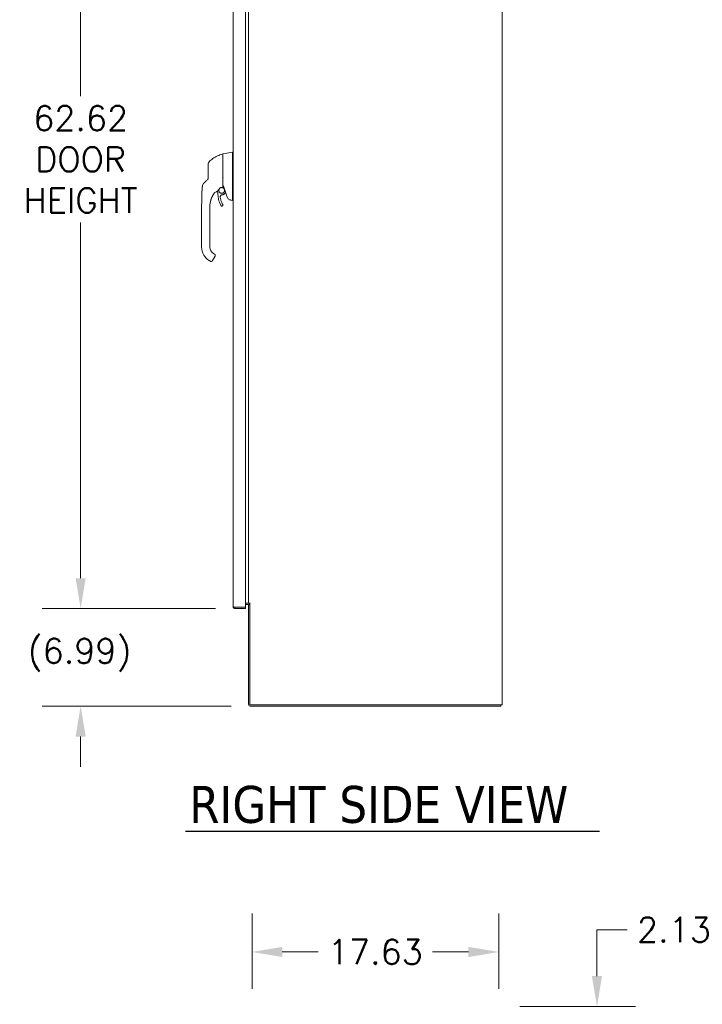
# Model space of a CAD drawing. Header units: inches. Extents: x 3 to 371, y 8 to 234.
# Tile 33 of 51: x 272 to 321, y 82 to 153. Entities that reach past the tile are written whole.
import ezdxf

# ---------------------------------------------------------------- set-up
doc = ezdxf.new("R2010")
doc.units = ezdxf.units.IN
doc.header["$LTSCALE"] = 22
doc.header["$MEASUREMENT"] = 0
for name, color, linetype, lineweight in [('Dimension (ANSI)', 7, 'Continuous', 5), ('Symbol (ANSI)', 7, 'Continuous', 5), ('Visible (ANSI)', 7, 'Continuous', 5)]:
    doc.layers.add(name, color=color, linetype=linetype, lineweight=lineweight)
doc.styles.add('ROMANS', font='romans.shx')
doc.styles.add('Text Style168', font='tahoma.ttf')
doc.dimstyles.new('Default (ANSI)', dxfattribs={"dimscale": 22, "dimtxt": 0.08, "dimasz": 0.098425, "dimexe": 0.125, "dimexo": 0.0625, "dimgap": 0.031496, "dimtad": 0, "dimtih": 1, "dimtoh": 1, "dimrnd": 1e-08, "dimzin": 0, "dimdsep": 46, "dimtxsty": 'ROMANS', "dimcen": 0.09, "dimdle": 0.393701, "dimclrd": 256, "dimclre": 256, "dimclrt": 256, "dimadec": 0, "dimazin": 0, "dimtfac": 1.25, "dimtofl": 0, "dimtmove": 0, "dimatfit": 3, "dimfxl": 0, "dimtolj": 1, "dimtzin": 0, "dimlwd": -1, "dimlwe": -1, "dimarcsym": 0})

# ---------------------------------------------------------------- blocks, each defined once
blk = doc.blocks.new('*D14')
at = {"layer": 'Defpoints', "color": 0}
for p in [(287.73, 173.327), (276.714, 110.702), (287.73, 110.702)]:
    blk.add_point(p, dxfattribs=at)
at = {"layer": 'Dimension (ANSI)'}
for p, q in [((286.355, 173.327), (273.964, 173.327)), ((276.714, 171.162), (276.714, 147.307)), ((276.714, 112.867), (276.714, 138.295)), ((286.355, 110.702), (273.964, 110.702))]:
    blk.add_line(p, q, dxfattribs=at)
for points in [[(276.353, 171.162), (277.075, 171.162), (276.714, 173.327)], [(276.353, 112.867), (277.075, 112.867), (276.714, 110.702)]]:
    blk.add_solid(points, dxfattribs=at)
at = {"layer": 'Dimension (ANSI)', "insert": (276.714, 142.801), "char_height": 1.76, "attachment_point": 5, "style": 'ROMANS'}
blk.add_mtext('\\A1;62.62\\PDOOR\\PHEIGHT', dxfattribs=at)
blk = doc.blocks.new('*D15')
at = {"layer": 'Defpoints', "color": 0}
for p in [(287.73, 110.702), (276.714, 103.715), (288.832, 103.715)]:
    blk.add_point(p, dxfattribs=at)
at = {"layer": 'Dimension (ANSI)'}
for p, q in [((276.714, 112.867), (276.714, 115.033)), ((286.355, 110.702), (273.964, 110.702)), ((287.457, 103.715), (273.964, 103.715)), ((276.714, 101.55), (276.714, 99.385))]:
    blk.add_line(p, q, dxfattribs=at)
for points in [[(276.353, 112.867), (277.075, 112.867), (276.714, 110.702)], [(276.353, 101.55), (277.075, 101.55), (276.714, 103.715)]]:
    blk.add_solid(points, dxfattribs=at)
at = {"layer": 'Dimension (ANSI)', "insert": (272.943, 108.55), "char_height": 1.76, "attachment_point": 1, "style": 'ROMANS'}
blk.add_mtext('\\A1;(6.99)', dxfattribs=at)
blk = doc.blocks.new('*D24')
at = {"layer": 'Defpoints', "color": 0}
for p in [(306.707, 82.26), (306.582, 80.135), (313.601, 80.135)]:
    blk.add_point(p, dxfattribs=at)
at = {"layer": 'Dimension (ANSI)'}
for p, q in [((315.766, 87.74), (313.601, 87.74)), ((313.601, 87.74), (313.601, 86.591)), ((313.601, 84.425), (313.601, 86.591)), ((308.082, 82.26), (316.351, 82.26)), ((307.957, 80.135), (316.351, 80.135)), ((313.601, 77.97), (313.601, 75.804))]:
    blk.add_line(p, q, dxfattribs=at)
for points in [[(313.24, 84.425), (313.962, 84.425), (313.601, 82.26)], [(313.24, 77.97), (313.962, 77.97), (313.601, 80.135)]]:
    blk.add_solid(points, dxfattribs=at)
at = {"layer": 'Dimension (ANSI)', "insert": (316.459, 88.62), "char_height": 1.76, "attachment_point": 1, "style": 'ROMANS'}
blk.add_mtext('\\A1;2.13', dxfattribs=at)
blk = doc.blocks.new('*D25')
at = {"layer": 'Defpoints', "color": 0}
for p in [(288.957, 86.152), (288.957, 82.135), (306.582, 82.135)]:
    blk.add_point(p, dxfattribs=at)
at = {"layer": 'Dimension (ANSI)'}
for p, q in [((288.957, 83.51), (288.957, 88.902)), ((306.582, 83.51), (306.582, 88.902)), ((291.122, 86.152), (293.682, 86.152)), ((304.417, 86.152), (301.857, 86.152))]:
    blk.add_line(p, q, dxfattribs=at)
for points in [[(291.122, 86.513), (291.122, 85.791), (288.957, 86.152)], [(304.417, 86.513), (304.417, 85.791), (306.582, 86.152)]]:
    blk.add_solid(points, dxfattribs=at)
at = {"layer": 'Dimension (ANSI)', "insert": (294.375, 87.032), "char_height": 1.76, "attachment_point": 1, "style": 'ROMANS'}
blk.add_mtext('\\A1;17.63', dxfattribs=at)

msp = doc.modelspace()

# ---------------------------------------------------------------- linework, layer by layer
at = {"layer": 'Symbol (ANSI)', "lineweight": 30}
msp.add_line((284.2075, 94.787), (313.7845, 94.787), dxfattribs=at)
at = {"layer": 'Visible (ANSI)'}
for p, q in [((306.832, 175.7467), (306.832, 103.8091)), ((287.6052, 110.827), (287.6052, 173.2021)), ((288.4802, 173.2223), (288.4802, 110.8068)), ((288.707, 111.0904), (288.707, 172.4654)), ((286.8769, 143.1819), (286.8769, 142.8029)), ((286.8932, 143.2013), (287.5606, 143.319)), ((287.5608, 143.319), (287.5606, 143.319)), ((287.6052, 143.319), (287.5608, 143.319)), ((287.5606, 141.5571), (287.5606, 142.6211)), ((287.5606, 139.9221), (287.5606, 141.3265)), ((286.4735, 140.6725), (286.4735, 140.6725)), ((287.0754, 140.4273), (287.0339, 140.3779)), ((285.3563, 138.4847), (285.3563, 139.4108)), ((285.9469, 139.3509), (285.9469, 139.4108)), ((285.9469, 138.7406), (285.9469, 139.3509)), ((286.8686, 139.5289), (286.8686, 139.5292)), ((287.4474, 139.8901), (287.5606, 139.8702)), ((287.5606, 139.8702), (287.5617, 139.8702)), ((287.6052, 139.8702), (287.5617, 139.8702)), ((285.9469, 138.6422), (285.9469, 138.7406)), ((285.9469, 138.4847), (285.9469, 138.6422)), ((285.3563, 138.4847), (285.3563, 136.5162)), ((285.9469, 138.032), (285.9469, 138.4847)), ((285.9469, 138.032), (285.9469, 137.9335)), ((285.9469, 137.3233), (285.9469, 137.9335)), ((285.9469, 137.3233), (285.9469, 137.2249)), ((285.9469, 136.6146), (285.9469, 137.2249)), ((285.9469, 136.6146), (285.9469, 136.5162)), ((285.3563, 136.5162), (285.3563, 136.5155)), ((286.3142, 135.8715), (286.1371, 135.5646)), ((286.2028, 136.073), (286.271, 136.0336)), ((286.2054, 135.6837), (286.3142, 135.8723)), ((286.3142, 135.8719), (286.2054, 135.6833)), ((285.9075, 135.5608), (286.0098, 135.5018)), ((288.4802, 110.8068), (287.7302, 110.8068)), ((287.7302, 110.7957), (288.4802, 110.7957)), ((287.7302, 110.7957), (287.7302, 110.702)), ((287.7302, 110.702), (288.4802, 110.702)), ((288.4802, 111.0904), (288.6758, 111.0904)), ((288.6758, 110.9967), (288.4802, 110.9967)), ((288.4802, 110.7957), (288.4802, 110.702)), ((288.6758, 111.0904), (288.707, 111.0904)), ((288.707, 111.0904), (288.832, 111.0904)), ((288.8007, 110.9654), (288.707, 110.9654)), ((288.707, 110.9654), (288.707, 103.8403)), ((288.8322, 111.0902), (288.8007, 111.0902)), ((288.8007, 103.8091), (288.8007, 111.0902)), ((288.832, 111.0904), (288.8322, 111.0904)), ((288.8322, 111.0904), (288.8322, 111.0902)), ((306.7071, 103.8091), (288.8007, 103.8091)), ((306.7383, 103.7154), (288.832, 103.7154)), ((306.7071, 103.8091), (306.832, 103.8091)), ((306.7383, 103.7154), (306.7383, 103.8091))]:
    msp.add_line(p, q, dxfattribs=at)
for centre, radius, start, end in [((286.8651, 143.1762), 0.0118, 0.000025, 106.926799), ((286.8966, 143.1819), 0.0197, 100, 180), ((286.0304, 142.4859), 0.1969, 134.527216, 180.00003), ((287.6896, 142.6211), 0.129, 176.489847, 179.98963), ((286.675, 140.7353), 0.0201, 112.543814, 156.331642), ((286.3031, 140.4137), 0.0201, 105.36016, 142.950384), ((286.3031, 140.4134), 0.0201, 105.360208, 142.950357), ((286.1518, 140.9643), 0.5512, 285.360209, 306.924412), ((286.1518, 140.9643), 0.5512, 323.191789, 334.976234), ((272.3156, 134.9278), 15.748, 19.171405, 20.255663), ((286.0492, 135.57), 0.0787, 239.99998, 329.99998), ((288.6758, 110.9654), 0.1249, 0, 90), ((288.6758, 110.9654), 0.0312, 0, 90), ((288.832, 103.8403), 0.125, 180, 270)]:
    msp.add_arc(centre, radius, start, end, dxfattribs=at)
for centre, major_axis, ratio, start_param, end_param in [((285.6148, 140.9187), (0.0204, 0.1958), 0.9999977, 0.8633614, 1.5707963), ((285.7666, 141.0631), (-0.1356, 0.1427), 0.2522649, 6.2822312, 6.2831848), ((285.5681, 141.522), (0.2377, -0.1397), 0.8326746, 6.0490345, 6.0847474), ((285.9079, 141.1975), (-0.1356, 0.1427), 0.3041562, 6.2822147, 6.2831866), ((286.1518, 140.9646), (0.5048, -0.2213), 0.9999995, 5.3935649, 6.2831853), ((286.7391, 139.6793), (0.7994, 0), 0.9969807, 2.3854384, 2.3862709), ((286.2526, 140.376), (0.0287, 0.0409), 0.028853, 1.595289, 1.6712494), ((286.2526, 140.3756), (0.0286, 0.0409), 0.0300959, 1.593502, 1.669469), ((287.6318, 139.4107), (1.6845, 0.0372), 0.9999992, 2.4729003, 2.509576), ((287.6318, 139.4104), (-1.6839, 0.0578), 0.9999992, 5.6708413, 5.7075178), ((286.7314, 141.0134), (-0.4443, -0.5878), 0.0007664, 6.2821465, 6.3142062), ((286.3033, 140.4137), (-0.016, 0.0121), 0.9995311, 6.2594427, 6.2831853), ((286.1518, 140.9643), (-0.4406, -0.3311), 0.9999998, 1.1944286, 1.5707963), ((286.1518, 140.9643), (0.4994, -0.2331), 0.9999995, 6.0775114, 6.2831853), ((288.014, 139.8702), (-0.4534, 0.0534), 0.1629425, 0.0191733, 0.0880014), ((286.4587, 136.5155), (-1.1024, 0), 0.9999992, 0, 1.0471976), ((286.4587, 136.5162), (-0.5118, 0), 0.9999992, 0, 1.0471976), ((286.0689, 135.604), (0.0682, -0.0394), 0.0010512, 6.2831631, 6.2837999)]:
    msp.add_ellipse(centre, major_axis=major_axis, ratio=ratio, start_param=start_param, end_param=end_param, dxfattribs=at)
for points, knots in [([(285.8924, 142.6263), (285.9323, 142.6655), (285.9748, 142.7041), (286.0199, 142.7415), (286.0649, 142.779), (286.1125, 142.8154), (286.1627, 142.8506), (286.2128, 142.8858), (286.2656, 142.9198), (286.3209, 142.9521), (286.3761, 142.9845), (286.4338, 143.0153), (286.4915, 143.0431), (286.5491, 143.071), (286.6065, 143.0961), (286.6677, 143.1201), (286.729, 143.1442), (286.794, 143.167), (286.8617, 143.1875)], [0, 0, 0, 0, 0.1666667, 0.1666667, 0.1666667, 0.3333333, 0.3333333, 0.3333333, 0.5, 0.5, 0.5, 0.6666667, 0.6666667, 0.6666667, 0.8333333, 0.8333333, 0.8333333, 1, 1, 1, 1]), ([(287.5608, 142.629), (287.5637, 142.6756), (287.5658, 142.7226), (287.5694, 142.8237), (287.5708, 142.8773), (287.5731, 142.9986), (287.5737, 143.063), (287.5737, 143.1735), (287.5731, 143.2187), (287.5708, 143.2763), (287.5694, 143.2941), (287.5658, 143.3145), (287.5637, 143.319), (287.5608, 143.319)], [-2.7442933, -2.7442933, -2.7442933, -2.7442933, -2.3887586, -2.3887586, -1.963257, -1.963257, -1.3723693, -1.3723693, -0.7818527, -0.7818527, -0.3539618, -0.3539618, 0, 0, 0, 0]), ([(285.8336, 142.4859), (285.8336, 142.486), (285.8336, 142.4857), (285.8336, 142.485), (285.8336, 142.4844), (285.8336, 142.4834), (285.8336, 142.4818), (285.8336, 142.4803), (285.8336, 142.4783), (285.8336, 142.4757), (285.8336, 142.473), (285.8336, 142.4698), (285.8336, 142.4657), (285.8336, 142.4617), (285.8336, 142.4569), (285.8336, 142.4511), (285.8336, 142.4454), (285.8336, 142.4386), (285.8336, 142.4307), (285.8336, 142.4228), (285.8336, 142.4137), (285.8336, 142.4033), (285.8336, 142.3929), (285.8336, 142.3811), (285.8336, 142.3677), (285.8336, 142.3543), (285.8336, 142.3393), (285.8336, 142.3223), (285.8336, 142.3052), (285.8336, 142.2862), (285.8336, 142.2668), (285.8336, 142.2474), (285.8336, 142.2277), (285.8336, 142.2086), (285.8336, 142.1895), (285.8336, 142.171), (285.8336, 142.1531), (285.8336, 142.1352), (285.8336, 142.1179), (285.8336, 142.1013), (285.8336, 142.0847), (285.8336, 142.0689), (285.8336, 142.0537), (285.8336, 142.0386), (285.8336, 142.0241), (285.8336, 142.0104), (285.8336, 141.9966), (285.8336, 141.9835), (285.8336, 141.971), (285.8336, 141.9585), (285.8336, 141.9466), (285.8336, 141.9352), (285.8336, 141.9238), (285.8336, 141.913), (285.8336, 141.9026), (285.8336, 141.8922), (285.8336, 141.8822), (285.8336, 141.8728)], [0, 0, 0, 0, 0.0526316, 0.0526316, 0.0526316, 0.1052632, 0.1052632, 0.1052632, 0.1578947, 0.1578947, 0.1578947, 0.2105263, 0.2105263, 0.2105263, 0.2631579, 0.2631579, 0.2631579, 0.3157895, 0.3157895, 0.3157895, 0.3684211, 0.3684211, 0.3684211, 0.4210526, 0.4210526, 0.4210526, 0.4736842, 0.4736842, 0.4736842, 0.5263158, 0.5263158, 0.5263158, 0.5789474, 0.5789474, 0.5789474, 0.6315789, 0.6315789, 0.6315789, 0.6842105, 0.6842105, 0.6842105, 0.7368421, 0.7368421, 0.7368421, 0.7894737, 0.7894737, 0.7894737, 0.8421053, 0.8421053, 0.8421053, 0.8947368, 0.8947368, 0.8947368, 0.9473684, 0.9473684, 0.9473684, 1, 1, 1, 1]), ([(286.8769, 142.477), (286.8769, 142.4848), (286.8769, 142.493), (286.8769, 142.5017), (286.8769, 142.5103), (286.8769, 142.5193), (286.8769, 142.5288), (286.8769, 142.5383), (286.8769, 142.5482), (286.8769, 142.5586), (286.8769, 142.569), (286.8769, 142.5799), (286.8769, 142.5912), (286.8769, 142.6026), (286.8769, 142.6143), (286.8769, 142.6266), (286.8769, 142.6389), (286.8769, 142.6517), (286.8769, 142.665), (286.8769, 142.6784), (286.8769, 142.6923), (286.8769, 142.7067), (286.8769, 142.7211), (286.8769, 142.736), (286.8769, 142.7513), (286.8769, 142.7627), (286.8769, 142.7743), (286.8769, 142.7862)], [0, 0, 0, 0, 0.02702703, 0.02702703, 0.02702703, 0.05405405, 0.05405405, 0.05405405, 0.08108108, 0.08108108, 0.08108108, 0.10810811, 0.10810811, 0.10810811, 0.13513514, 0.13513514, 0.13513514, 0.16216216, 0.16216216, 0.16216216, 0.18918919, 0.18918919, 0.18918919, 0.21621622, 0.21621622, 0.21621622, 0.2362244, 0.2362244, 0.2362244, 0.2362244]), ([(286.8769, 141.5734), (286.8769, 141.6478), (286.8769, 141.7217), (286.8769, 141.7926), (286.8769, 141.8635), (286.8769, 141.9315), (286.8769, 142.0035), (286.8769, 142.0756), (286.8769, 142.1518), (286.8769, 142.2308), (286.8769, 142.3099), (286.8769, 142.3918), (286.8769, 142.477)], [0, 0, 0, 0, 0.25, 0.25, 0.25, 0.5, 0.5, 0.5, 0.75, 0.75, 0.75, 1, 1, 1, 1]), ([(285.8336, 141.483), (285.8336, 141.4744), (285.833, 141.4663), (285.8321, 141.4587), (285.8312, 141.4511), (285.8298, 141.4441), (285.8283, 141.4375), (285.8267, 141.431), (285.8249, 141.4249), (285.823, 141.4193), (285.8211, 141.4136), (285.819, 141.4084), (285.8169, 141.4036), (285.8148, 141.3988), (285.8126, 141.3944), (285.8104, 141.3903), (285.8082, 141.3862), (285.806, 141.3824), (285.8038, 141.3789), (285.8016, 141.3753), (285.7995, 141.3721), (285.7973, 141.369), (285.7951, 141.366), (285.793, 141.3631), (285.7909, 141.3605), (285.7888, 141.3578), (285.7866, 141.3553), (285.7845, 141.3529), (285.7824, 141.3505), (285.7803, 141.3482), (285.7782, 141.346)], [0.00000004, 0.00000004, 0.00000004, 0.00000004, 0.1, 0.1, 0.1, 0.2, 0.2, 0.2, 0.3, 0.3, 0.3, 0.4, 0.4, 0.4, 0.5, 0.5, 0.5, 0.6, 0.6, 0.6, 0.7, 0.7, 0.7, 0.8, 0.8, 0.8, 0.9, 0.9, 0.9, 1, 1, 1, 1]), ([(285.8336, 141.8728), (285.8336, 141.827), (285.8336, 141.7821), (285.8336, 141.7379), (285.8336, 141.6938), (285.8336, 141.6504), (285.8336, 141.6079), (285.8336, 141.5654), (285.8336, 141.5238), (285.8336, 141.483)], [0.00000001, 0.00000001, 0.00000001, 0.00000001, 0.33333333, 0.33333333, 0.33333333, 0.66666667, 0.66666667, 0.66666667, 1, 1, 1, 1]), ([(286.8769, 140.8156), (286.8769, 140.8156), (286.8769, 140.8157), (286.8769, 140.8157), (286.8769, 140.8157), (286.8769, 140.8157), (286.8769, 140.8158), (286.8769, 140.8158), (286.8769, 140.8159), (286.8769, 140.8159), (286.8769, 140.816), (286.8769, 140.8161), (286.8769, 140.8161), (286.8769, 140.8162), (286.8769, 140.8163), (286.8769, 140.8164), (286.8769, 140.8165), (286.8769, 140.8167), (286.8769, 140.8168), (286.8769, 140.817), (286.8769, 140.8171), (286.8769, 140.8173), (286.8769, 140.8175), (286.8769, 140.8177), (286.8769, 140.8179), (286.8769, 140.8181), (286.8769, 140.8184), (286.8769, 140.8187), (286.8769, 140.8189), (286.8769, 140.8192), (286.8769, 140.8196), (286.8769, 140.8199), (286.8769, 140.8203), (286.8769, 140.8207), (286.8769, 140.8212), (286.8769, 140.8216), (286.8769, 140.8221), (286.8769, 140.8227), (286.8769, 140.8232), (286.8769, 140.8239), (286.8769, 140.8245), (286.8769, 140.8252), (286.8769, 140.826), (286.8769, 140.8267), (286.8769, 140.8276), (286.8769, 140.8285), (286.8769, 140.8295), (286.8769, 140.8305), (286.8769, 140.8317), (286.8769, 140.8329), (286.8769, 140.8341), (286.8769, 140.8355), (286.8769, 140.8368), (286.8769, 140.8381), (286.8769, 140.8395), (286.8769, 140.8408), (286.8769, 140.8422), (286.8769, 140.8436), (286.8769, 140.845), (286.8769, 140.8464), (286.8769, 140.8479), (286.8769, 140.8494), (286.8769, 140.8509), (286.8769, 140.8525), (286.8769, 140.8542), (286.8769, 140.8559), (286.8769, 140.8578), (286.8769, 140.8597), (286.8769, 140.8617), (286.8769, 140.8639), (286.8769, 140.8661), (286.8769, 140.8686), (286.8769, 140.8712), (286.8769, 140.8739), (286.8769, 140.8768), (286.8769, 140.8801), (286.8769, 140.8833), (286.8769, 140.8868), (286.8769, 140.8907), (286.8769, 140.8946), (286.8769, 140.8989), (286.8769, 140.9036), (286.8769, 140.9084), (286.8769, 140.9136), (286.8769, 140.9192), (286.8769, 140.9248), (286.8769, 140.9308), (286.8769, 140.9367), (286.8769, 140.9427), (286.8769, 140.9487), (286.8769, 140.9547), (286.8769, 140.9607), (286.8769, 140.9668), (286.8769, 140.973), (286.8769, 140.9792), (286.8769, 140.9854), (286.8769, 140.9918), (286.8769, 140.9983), (286.8769, 141.0048), (286.8769, 141.0116), (286.8769, 141.0183), (286.8769, 141.0253), (286.8769, 141.0327), (286.8769, 141.0401), (286.8769, 141.0479), (286.8769, 141.0562), (286.8769, 141.0646), (286.8769, 141.0735), (286.8769, 141.0833), (286.8769, 141.093), (286.8769, 141.1035), (286.8769, 141.1146), (286.8769, 141.1256), (286.8769, 141.1371), (286.8769, 141.1487), (286.8769, 141.1602), (286.8769, 141.1718), (286.8769, 141.1834), (286.8769, 141.1951), (286.8769, 141.2069), (286.8769, 141.2187), (286.8769, 141.2305), (286.8769, 141.2423), (286.8769, 141.2541), (286.8769, 141.2659), (286.8769, 141.2777), (286.8769, 141.2894), (286.8769, 141.3011), (286.8769, 141.3128), (286.8769, 141.3243), (286.8769, 141.3359), (286.8769, 141.3474), (286.8769, 141.3582), (286.8769, 141.3691), (286.8769, 141.3793), (286.8769, 141.3892), (286.8769, 141.3992), (286.8769, 141.4088), (286.8769, 141.4186), (286.8769, 141.4283), (286.8769, 141.4383), (286.8769, 141.4484), (286.8769, 141.4585), (286.8769, 141.4687), (286.8769, 141.479), (286.8769, 141.4893), (286.8769, 141.4997), (286.8769, 141.5104), (286.8769, 141.5211), (286.8769, 141.5321), (286.8769, 141.5427), (286.8769, 141.5532), (286.8769, 141.5634), (286.8769, 141.5734)], [0, 0, 0, 0, 0.0196078, 0.0196078, 0.0196078, 0.0392157, 0.0392157, 0.0392157, 0.0588235, 0.0588235, 0.0588235, 0.0784314, 0.0784314, 0.0784314, 0.0980392, 0.0980392, 0.0980392, 0.1176471, 0.1176471, 0.1176471, 0.1372549, 0.1372549, 0.1372549, 0.1568627, 0.1568627, 0.1568627, 0.1764706, 0.1764706, 0.1764706, 0.1960784, 0.1960784, 0.1960784, 0.2156863, 0.2156863, 0.2156863, 0.2352941, 0.2352941, 0.2352941, 0.254902, 0.254902, 0.254902, 0.2745098, 0.2745098, 0.2745098, 0.2941176, 0.2941176, 0.2941176, 0.3137255, 0.3137255, 0.3137255, 0.3333333, 0.3333333, 0.3333333, 0.3529412, 0.3529412, 0.3529412, 0.372549, 0.372549, 0.372549, 0.3921569, 0.3921569, 0.3921569, 0.4117647, 0.4117647, 0.4117647, 0.4313725, 0.4313725, 0.4313725, 0.4509804, 0.4509804, 0.4509804, 0.4705882, 0.4705882, 0.4705882, 0.4901961, 0.4901961, 0.4901961, 0.5098039, 0.5098039, 0.5098039, 0.5294118, 0.5294118, 0.5294118, 0.5490196, 0.5490196, 0.5490196, 0.5686275, 0.5686275, 0.5686275, 0.5882353, 0.5882353, 0.5882353, 0.6078431, 0.6078431, 0.6078431, 0.627451, 0.627451, 0.627451, 0.6470588, 0.6470588, 0.6470588, 0.6666667, 0.6666667, 0.6666667, 0.6862745, 0.6862745, 0.6862745, 0.7058824, 0.7058824, 0.7058824, 0.7254902, 0.7254902, 0.7254902, 0.745098, 0.745098, 0.745098, 0.7647059, 0.7647059, 0.7647059, 0.7843137, 0.7843137, 0.7843137, 0.8039216, 0.8039216, 0.8039216, 0.8235294, 0.8235294, 0.8235294, 0.8431373, 0.8431373, 0.8431373, 0.8627451, 0.8627451, 0.8627451, 0.8823529, 0.8823529, 0.8823529, 0.9019608, 0.9019608, 0.9019608, 0.9215686, 0.9215686, 0.9215686, 0.9411765, 0.9411765, 0.9411765, 0.9607843, 0.9607843, 0.9607843, 0.9803922, 0.9803922, 0.9803922, 1, 1, 1, 1]), ([(286.8776, 141.4836), (286.8773, 141.4825), (286.8771, 141.4805), (286.8769, 141.4759), (286.8769, 141.4734), (286.8769, 141.4711)], [0.000001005, 0.000001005, 0.000001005, 0.000001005, 0.012726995, 0.012726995, 0.024599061, 0.024599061, 0.024599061, 0.024599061]), ([(286.8776, 141.4836), (286.8781, 141.4851), (286.8787, 141.4864), (286.8805, 141.4889), (286.8816, 141.49), (286.8842, 141.492), (286.8856, 141.493), (286.8887, 141.4948), (286.8903, 141.4956), (286.8924, 141.4966), (286.8927, 141.4968), (286.8931, 141.497)], [0.000000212, 0.000000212, 0.000000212, 0.000000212, 0.017907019, 0.017907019, 0.034648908, 0.034648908, 0.050764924, 0.050764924, 0.065656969, 0.065656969, 0.069055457, 0.069055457, 0.069055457, 0.069055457]), ([(287.5606, 141.3278), (287.561, 141.3643), (287.5612, 141.4019), (287.5612, 141.4784), (287.561, 141.517), (287.5606, 141.5557)], [-0.58964336, -0.58964336, -0.58964336, -0.58964336, -0.29484392, -0.29484392, 0, 0, 0, 0]), ([(285.3802, 140.432), (285.3812, 140.489), (285.384, 140.547), (285.388, 140.6049), (285.3919, 140.6627), (285.397, 140.7204), (285.4024, 140.7764), (285.4078, 140.8324), (285.4135, 140.8867), (285.419, 140.939)], [0, 0, 0, 0, 0.3333333, 0.3333333, 0.3333333, 0.6666667, 0.6666667, 0.6666667, 1, 1, 1, 1]), ([(285.3816, 140.4848), (285.3837, 140.5444), (285.3876, 140.6048), (285.3988, 140.7438), (285.4069, 140.8228), (285.4163, 140.914), (285.4176, 140.9263), (285.4189, 140.9386)], [1.8332373, 1.8332373, 1.8332373, 1.8332373, 2.2912962, 2.2912962, 2.8961311, 2.8961311, 2.9901745, 2.9901745, 2.9901745, 2.9901745]), ([(285.631, 141.2058), (285.6252, 141.2003), (285.619, 141.1944), (285.6121, 141.1879), (285.6052, 141.1813), (285.5976, 141.1741), (285.5902, 141.167), (285.5827, 141.16), (285.5754, 141.153), (285.5686, 141.1465), (285.5618, 141.1401), (285.5556, 141.1342), (285.5498, 141.1287), (285.5441, 141.1232), (285.5388, 141.1182), (285.534, 141.1136), (285.5292, 141.109), (285.5248, 141.1049), (285.5208, 141.1011), (285.5168, 141.0973), (285.5132, 141.0938), (285.5099, 141.0907), (285.5067, 141.0876), (285.5038, 141.0848), (285.5011, 141.0824), (285.4985, 141.0799), (285.4962, 141.0777), (285.4942, 141.0758), (285.4922, 141.0738), (285.4904, 141.0722), (285.4889, 141.0707), (285.4874, 141.0693), (285.4861, 141.068), (285.485, 141.067), (285.4839, 141.0659), (285.483, 141.065), (285.4822, 141.0643), (285.4815, 141.0636), (285.4809, 141.063), (285.4804, 141.0626), (285.48, 141.0622), (285.4797, 141.0619), (285.4795, 141.0617), (285.4793, 141.0615), (285.4792, 141.0614), (285.4792, 141.0614)], [0.00013189, 0.00013189, 0.00013189, 0.00013189, 0.06666667, 0.06666667, 0.06666667, 0.13333333, 0.13333333, 0.13333333, 0.2, 0.2, 0.2, 0.26666667, 0.26666667, 0.26666667, 0.33333333, 0.33333333, 0.33333333, 0.4, 0.4, 0.4, 0.46666667, 0.46666667, 0.46666667, 0.53333333, 0.53333333, 0.53333333, 0.6, 0.6, 0.6, 0.66666667, 0.66666667, 0.66666667, 0.73333333, 0.73333333, 0.73333333, 0.8, 0.8, 0.8, 0.86666667, 0.86666667, 0.86666667, 0.93333333, 0.93333333, 0.93333333, 1, 1, 1, 1]), ([(286.7105, 140.7701), (286.6941, 140.763), (286.6785, 140.7537), (286.6598, 140.7389), (286.6553, 140.735), (286.651, 140.7309)], [7.91439794, 7.91439794, 7.91439794, 7.91439794, 8.17469604, 8.17469604, 8.26113644, 8.26113644, 8.26113644, 8.26113644]), ([(286.6673, 140.7538), (286.698, 140.7666), (286.7297, 140.7771), (286.7942, 140.7937), (286.8271, 140.7996), (286.8602, 140.8032)], [0.00000129, 0.00000129, 0.00000129, 0.00000129, 0.25366569, 0.25366569, 0.50727348, 0.50727348, 0.50727348, 0.50727348]), ([(286.7065, 140.7683), (286.7227, 140.7739), (286.739, 140.7789), (286.7554, 140.7833), (286.757, 140.7837), (286.7585, 140.7841), (286.7601, 140.7846)], [0.25945912, 0.25945912, 0.25945912, 0.25945912, 0.5, 0.5, 0.5, 0.52267836, 0.52267836, 0.52267836, 0.52267836]), ([(286.9994, 140.5807), (286.9994, 140.6027), (286.9958, 140.6246), (286.982, 140.6664), (286.9717, 140.6862), (286.9453, 140.7216), (286.9293, 140.7371), (286.8932, 140.7624), (286.8731, 140.7721), (286.8308, 140.7848), (286.8087, 140.7877), (286.7764, 140.7867), (286.7661, 140.7857), (286.756, 140.7839)], [5.935909, 5.935909, 5.935909, 5.935909, 6.2546961, 6.2546961, 6.5746962, 6.5746962, 6.8946962, 6.8946962, 7.2146962, 7.2146962, 7.5346961, 7.5346961, 7.6838041, 7.6838041, 7.6838041, 7.6838041]), ([(286.8602, 140.8032), (286.8612, 140.8034), (286.8622, 140.8035), (286.8643, 140.8037), (286.8653, 140.8038), (286.8663, 140.8039)], [0.000000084, 0.000000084, 0.000000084, 0.000000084, 0.007755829, 0.007755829, 0.015527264, 0.015527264, 0.015527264, 0.015527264]), ([(286.8769, 140.8156), (286.8769, 140.8142), (286.8766, 140.8128), (286.8756, 140.8101), (286.8748, 140.8088), (286.8728, 140.8065), (286.8715, 140.8056), (286.8689, 140.8044), (286.8676, 140.804), (286.8663, 140.8039)], [-0.044191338, -0.044191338, -0.044191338, -0.044191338, -0.033343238, -0.033343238, -0.02186875, -0.02186875, -0.010194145, -0.010194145, 0, 0, 0, 0]), ([(285.3563, 139.4217), (285.3563, 139.4217), (285.3563, 139.4217), (285.3563, 139.4218), (285.3563, 139.4218), (285.3563, 139.422), (285.3563, 139.4222), (285.3564, 139.4231), (285.3564, 139.4239), (285.3564, 139.4258), (285.3564, 139.427), (285.3564, 139.4313), (285.3564, 139.4349), (285.3565, 139.4461), (285.3565, 139.4551), (285.3567, 139.4719), (285.3568, 139.4799), (285.3571, 139.5015), (285.3573, 139.5157), (285.3584, 139.5723), (285.3595, 139.616), (285.3646, 139.7825), (285.3693, 139.9056), (285.3747, 140.1115), (285.3763, 140.194), (285.3781, 140.304), (285.3786, 140.3315), (285.3792, 140.3682), (285.3793, 140.3773), (285.3796, 140.3956), (285.3798, 140.4049), (285.38, 140.4156), (285.38, 140.4177), (285.3801, 140.4214), (285.3801, 140.4229), (285.3801, 140.4252), (285.3801, 140.4261), (285.3802, 140.4279), (285.3802, 140.4286), (285.3802, 140.4304), (285.3802, 140.4307), (285.3802, 140.431)], [0, 0, 0, 0, 0.0000667, 0.0000667, 0.0005999, 0.0005999, 0.004866, 0.004866, 0.0225498, 0.0225498, 0.0461364, 0.0461364, 0.0995104, 0.0995104, 0.1937483, 0.1937483, 0.2636239, 0.2636239, 0.3745645, 0.3745645, 0.7021568, 0.7021568, 1.6458775, 1.6458775, 2.2750285, 2.2750285, 2.4847251, 2.4847251, 2.5546382, 2.5546382, 2.6241521, 2.6241521, 2.6414413, 2.6414413, 2.6588258, 2.6588258, 2.6759922, 2.6759922, 2.708063, 2.708063, 2.793422, 2.793422, 2.793422, 2.793422]), ([(285.9469, 139.4101), (285.9469, 139.4439), (285.9479, 139.4797), (285.9504, 139.5182), (285.9528, 139.5567), (285.9569, 139.5979), (285.9626, 139.6395), (285.9683, 139.6812), (285.9757, 139.7234), (285.9848, 139.7652), (285.9938, 139.8071), (286.0044, 139.8487), (286.0164, 139.8891), (286.0284, 139.9295), (286.0418, 139.9688), (286.0555, 140.0051), (286.0692, 140.0414), (286.0832, 140.0748), (286.0973, 140.1059)], [0, 0, 0, 0, 0.1666667, 0.1666667, 0.1666667, 0.3333333, 0.3333333, 0.3333333, 0.5, 0.5, 0.5, 0.6666667, 0.6666667, 0.6666667, 0.8333333, 0.8333333, 0.8333333, 1, 1, 1, 1]), ([(285.947, 139.4335), (285.9474, 139.4605), (285.9484, 139.4889), (285.9504, 139.5189), (285.9528, 139.5575), (285.9569, 139.5986), (285.9626, 139.6403), (285.9683, 139.682), (285.9757, 139.7242), (285.9848, 139.7661), (285.9938, 139.8079), (286.0044, 139.8495), (286.0164, 139.89), (286.0284, 139.9304), (286.0418, 139.9697), (286.0555, 140.006), (286.0656, 140.0329), (286.076, 140.0582), (286.0864, 140.0822)], [0.0368186, 0.0368186, 0.0368186, 0.0368186, 0.16666667, 0.16666667, 0.16666667, 0.33333333, 0.33333333, 0.33333333, 0.5, 0.5, 0.5, 0.66666667, 0.66666667, 0.66666667, 0.83333333, 0.83333333, 0.83333333, 0.95671576, 0.95671576, 0.95671576, 0.95671576]), ([(286.0973, 140.1061), (286.0787, 140.065), (286.06, 140.0192), (286.0202, 139.9064), (286.0004, 139.8371), (285.9773, 139.7314), (285.9705, 139.6935), (285.9609, 139.6288), (285.9576, 139.6012), (285.9527, 139.5516), (285.951, 139.5293), (285.9499, 139.5106)], [-1.702776, -1.702776, -1.702776, -1.702776, -1.3125998, -1.3125998, -0.7804366, -0.7804366, -0.4770835, -0.4770835, -0.2346616, -0.2346616, -0.000001, -0.000001, -0.000001, -0.000001]), ([(286.0087, 139.8628), (286.0185, 139.898), (286.0294, 139.933), (286.0586, 140.0165), (286.078, 140.0642), (286.0973, 140.1067)], [-0.68155033, -0.68155033, -0.68155033, -0.68155033, -0.4049158, -0.4049158, 0, 0, 0, 0]), ([(286.0973, 140.1059), (286.1106, 140.1352), (286.1252, 140.1652), (286.1413, 140.1958), (286.1575, 140.2263), (286.1751, 140.2575), (286.1943, 140.289), (286.2136, 140.3205), (286.2345, 140.3524), (286.2571, 140.3843), (286.2673, 140.3987), (286.2778, 140.4131), (286.2888, 140.4275)], [0, 0, 0, 0, 0.25, 0.25, 0.25, 0.5, 0.5, 0.5, 0.75, 0.75, 0.75, 0.86302748, 0.86302748, 0.86302748, 0.86302748]), ([(286.0973, 140.1067), (286.1083, 140.1309), (286.1193, 140.1536), (286.14, 140.1942), (286.1496, 140.2121), (286.1576, 140.2264)], [-0.46122602, -0.46122602, -0.46122602, -0.46122602, -0.23167755, -0.23167755, -0.00000094, -0.00000094, -0.00000094, -0.00000094]), ([(286.1576, 140.2261), (286.1496, 140.2117), (286.14, 140.1937), (286.1193, 140.153), (286.1083, 140.1303), (286.0973, 140.1061)], [-0.46247686, -0.46247686, -0.46247686, -0.46247686, -0.22996541, -0.22996541, 0, 0, 0, 0]), ([(286.1576, 140.2264), (286.1715, 140.2516), (286.186, 140.2763), (286.2164, 140.3251), (286.2322, 140.3491), (286.2486, 140.3727)], [-0.43887201, -0.43887201, -0.43887201, -0.43887201, -0.21943736, -0.21943736, -0.00000099, -0.00000099, -0.00000099, -0.00000099]), ([(286.2486, 140.3724), (286.2322, 140.3488), (286.2164, 140.3248), (286.186, 140.276), (286.1715, 140.2512), (286.1576, 140.2261)], [-0.43887511, -0.43887511, -0.43887511, -0.43887511, -0.21943725, -0.21943725, -0.00000109, -0.00000109, -0.00000109, -0.00000109]), ([(286.4829, 140.5239), (286.483, 140.5232), (286.4831, 140.5224), (286.4847, 140.5141), (286.4864, 140.5067), (286.4903, 140.492), (286.4925, 140.4847), (286.4975, 140.4703), (286.5003, 140.4632), (286.5033, 140.4562)], [2.97355734, 2.97355734, 2.97355734, 2.97355734, 2.98096633, 2.98096633, 3.05350035, 3.05350035, 3.12603437, 3.12603437, 3.19856838, 3.19856838, 3.19856838, 3.19856838]), ([(286.5033, 140.4562), (286.5054, 140.4513), (286.5073, 140.4463), (286.5107, 140.4363), (286.5122, 140.4311), (286.5147, 140.4208), (286.5158, 140.4156), (286.5175, 140.4051), (286.5182, 140.3998), (286.519, 140.3892), (286.5192, 140.3839), (286.5192, 140.3786)], [6.22620958, 6.22620958, 6.22620958, 6.22620958, 6.30729363, 6.30729363, 6.38837768, 6.38837768, 6.46946173, 6.46946173, 6.55054578, 6.55054578, 6.63162983, 6.63162983, 6.63162983, 6.63162983]), ([(286.5192, 140.3786), (286.5192, 140.3174), (286.5222, 140.2563), (286.5339, 140.1346), (286.5427, 140.074), (286.566, 139.954), (286.5805, 139.8945), (286.6152, 139.7773), (286.6353, 139.7195), (286.6811, 139.6061), (286.7067, 139.5505), (286.7349, 139.4962)], [2.79314814, 2.79314814, 2.79314814, 2.79314814, 2.88900452, 2.88900452, 2.9848609, 2.9848609, 3.08071728, 3.08071728, 3.17657366, 3.17657366, 3.27243005, 3.27243005, 3.27243005, 3.27243005]), ([(286.5932, 140.6345), (286.5931, 140.6343), (286.5931, 140.6341), (286.5884, 140.6166), (286.586, 140.5986), (286.586, 140.5807)], [8.81155408, 8.81155408, 8.81155408, 8.81155408, 8.81469604, 8.81469604, 9.07507585, 9.07507585, 9.07507585, 9.07507585]), ([(286.586, 140.5807), (286.586, 140.5586), (286.5896, 140.5366), (286.6034, 140.4947), (286.6137, 140.4749), (286.6401, 140.4396), (286.6561, 140.424), (286.6922, 140.3987), (286.7123, 140.389), (286.7546, 140.3764), (286.7767, 140.3734), (286.8208, 140.3747), (286.8427, 140.3789), (286.8841, 140.394), (286.9036, 140.4049), (286.9382, 140.4323), (286.9533, 140.4487), (286.9775, 140.4856), (286.9867, 140.5059), (286.997, 140.5446), (286.9994, 140.5627), (286.9994, 140.5807)], [2.7931034, 2.7931034, 2.7931034, 2.7931034, 3.1131035, 3.1131035, 3.4331035, 3.4331035, 3.7531035, 3.7531035, 4.0731035, 4.0731035, 4.3931035, 4.3931035, 4.7131034, 4.7131034, 5.0331034, 5.0331034, 5.3531034, 5.3531034, 5.6731034, 5.6731034, 5.9346961, 5.9346961, 5.9346961, 5.9346961]), ([(286.8248, 140.2671), (286.8095, 140.2656), (286.7944, 140.2617), (286.7659, 140.2498), (286.7526, 140.2418), (286.7288, 140.2222), (286.7183, 140.2106), (286.7013, 140.1849), (286.6946, 140.1708), (286.6857, 140.1414), (286.6834, 140.1261), (286.6834, 140.1107)], [1.3244772, 1.3244772, 1.3244772, 1.3244772, 1.6182025, 1.6182025, 1.9119277, 1.9119277, 2.2056529, 2.2056529, 2.4993782, 2.4993782, 2.7915115, 2.7915115, 2.7915115, 2.7915115]), ([(286.6834, 140.1107), (286.6834, 140.109), (286.6834, 140.1072), (286.6835, 140.1037), (286.6836, 140.102), (286.6839, 140.0985), (286.684, 140.0967), (286.6844, 140.0932), (286.6846, 140.0915), (286.685, 140.088), (286.6853, 140.0863), (286.6856, 140.0846)], [2.79310343, 2.79310343, 2.79310343, 2.79310343, 2.8264876, 2.8264876, 2.85987178, 2.85987178, 2.89325596, 2.89325596, 2.92664013, 2.92664013, 2.96002431, 2.96002431, 2.96002431, 2.96002431]), ([(286.6856, 140.0846), (286.6917, 140.0482), (286.699, 140.012), (286.7158, 139.9401), (286.7253, 139.9044), (286.7465, 139.8338), (286.7582, 139.7988), (286.7838, 139.7295), (286.7977, 139.6953), (286.8276, 139.6279), (286.8436, 139.5946), (286.8606, 139.5619)], [2.96002431, 2.96002431, 2.96002431, 2.96002431, 3.02250546, 3.02250546, 3.0849866, 3.0849866, 3.14746775, 3.14746775, 3.2099489, 3.2099489, 3.27243005, 3.27243005, 3.27243005, 3.27243005]), ([(286.8248, 140.2671), (286.8409, 140.2688), (286.8569, 140.2717), (286.8881, 140.2799), (286.9035, 140.2852), (286.9331, 140.2981), (286.9474, 140.3056), (286.9748, 140.3229), (286.9878, 140.3326), (287.0121, 140.3539), (287.0235, 140.3655), (287.0339, 140.3779)], [4.46606988, 4.46606988, 4.46606988, 4.46606988, 4.62005346, 4.62005346, 4.77403703, 4.77403703, 4.92802061, 4.92802061, 5.08200418, 5.08200418, 5.23598776, 5.23598776, 5.23598776, 5.23598776]), ([(287.0898, 140.38), (287.089, 140.3819), (287.0886, 140.3841), (287.0885, 140.3877), (287.0886, 140.3891), (287.0889, 140.3905)], [0, 0, 0, 0, 0.016175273, 0.016175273, 0.027170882, 0.027170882, 0.027170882, 0.027170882]), ([(287.4331, 139.8927), (287.4232, 139.8944), (287.4133, 139.8967), (287.3713, 139.9083), (287.3402, 139.9226), (287.2846, 139.9599), (287.2595, 139.9832), (287.2181, 140.0365), (287.2015, 140.0672), (287.1903, 140.0994)], [0, 0, 0, 0, 0.07682535, 0.07682535, 0.33173996, 0.33173996, 0.58648495, 0.58648495, 0.84595617, 0.84595617, 0.84595617, 0.84595617]), ([(285.3596, 139.6144), (285.3596, 139.6144), (285.3596, 139.6145), (285.3596, 139.6146), (285.3596, 139.615), (285.3596, 139.6156)], [0.020775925, 0.020775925, 0.020775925, 0.020775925, 0.025262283, 0.025262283, 0.041980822, 0.041980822, 0.041980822, 0.041980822]), ([(285.947, 139.4292), (285.947, 139.4293), (285.947, 139.4311), (285.9471, 139.4385), (285.9472, 139.4441), (285.9476, 139.4591), (285.9478, 139.4685), (285.9487, 139.4889), (285.9492, 139.4995), (285.9499, 139.511)], [-0.45108447, -0.45108447, -0.45108447, -0.45108447, -0.339495, -0.339495, -0.22333611, -0.22333611, -0.10423173, -0.10423173, -0.000001, -0.000001, -0.000001, -0.000001]), ([(285.9499, 139.5106), (285.9493, 139.5007), (285.9488, 139.4915), (285.9481, 139.4736), (285.9478, 139.4652), (285.9473, 139.4485), (285.9472, 139.4411), (285.947, 139.4316), (285.947, 139.4292), (285.947, 139.4292)], [-0.45126623, -0.45126623, -0.45126623, -0.45126623, -0.36176659, -0.36176659, -0.26146773, -0.26146773, -0.12760908, -0.12760908, -0.00013437, -0.00013437, -0.00013437, -0.00013437]), ([(285.9499, 139.511), (285.951, 139.5294), (285.9526, 139.5512), (285.9573, 139.5998), (285.9605, 139.6267), (285.9658, 139.6628), (285.9671, 139.671), (285.9684, 139.6792)], [-1.70378418, -1.70378418, -1.70378418, -1.70378418, -1.47356445, -1.47356445, -1.23614338, -1.23614338, -1.16811007, -1.16811007, -1.16811007, -1.16811007]), ([(286.7349, 139.4962), (286.7383, 139.4895), (286.7429, 139.4834), (286.7538, 139.4728), (286.76, 139.4685), (286.7736, 139.4619), (286.781, 139.4597), (286.7959, 139.4577), (286.8036, 139.4579), (286.8184, 139.4607), (286.8256, 139.4633), (286.8388, 139.4707), (286.8449, 139.4754), (286.8551, 139.4866), (286.8593, 139.493), (286.8655, 139.5068), (286.8675, 139.5142), (286.8685, 139.5241), (286.8686, 139.5265), (286.8686, 139.5289)], [3.27243, 3.27243, 3.27243, 3.27243, 3.59243, 3.59243, 3.91243, 3.91243, 4.2324301, 4.2324301, 4.5524302, 4.5524302, 4.8724303, 4.8724303, 5.1924304, 5.1924304, 5.5124303, 5.5124303, 5.8324303, 5.8324303, 5.9346961, 5.9346961, 5.9346961, 5.9346961]), ([(286.8686, 139.5292), (286.8686, 139.5314), (286.8685, 139.5337), (286.8681, 139.5382), (286.8677, 139.5405), (286.8669, 139.5449), (286.8663, 139.5471), (286.8651, 139.5514), (286.8643, 139.5536), (286.8626, 139.5578), (286.8617, 139.5598), (286.8606, 139.5619)], [5.93469608, 5.93469608, 5.93469608, 5.93469608, 6.0305614, 6.0305614, 6.12642673, 6.12642673, 6.22229205, 6.22229205, 6.31815738, 6.31815738, 6.4140227, 6.4140227, 6.4140227, 6.4140227]), ([(287.4474, 139.8901), (287.4438, 139.8908), (287.4407, 139.8913), (287.4384, 139.8917), (287.4361, 139.8921), (287.4345, 139.8924), (287.4337, 139.8926), (287.4333, 139.8926), (287.4331, 139.8927), (287.4331, 139.8927)], [0, 0, 0, 0, 0.2, 0.2, 0.2, 0.4, 0.4, 0.4, 0.49938827, 0.49938827, 0.49938827, 0.49938827]), ([(287.5617, 139.8702), (287.5637, 139.8702), (287.5655, 139.8708), (287.5682, 139.875), (287.5688, 139.8785), (287.5688, 139.8877), (287.5682, 139.8934), (287.5655, 139.9062), (287.5635, 139.9122), (287.5617, 139.9168)], [-0.15702726, -0.15702726, -0.15702726, -0.15702726, -0.11892712, -0.11892712, -0.07913015, -0.07913015, -0.03979196, -0.03979196, 0, 0, 0, 0]), ([(286.283, 136.0256), (286.2894, 136.0208), (286.2956, 136.0151), (286.3016, 136.0082), (286.3023, 136.0075), (286.3029, 136.0067)], [0, 0, 0, 0, 0.065018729, 0.065018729, 0.072948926, 0.072948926, 0.072948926, 0.072948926]), ([(286.3173, 135.9846), (286.3154, 135.9884), (286.3133, 135.9921), (286.311, 135.9956), (286.3085, 135.9995), (286.3058, 136.0032), (286.3029, 136.0067)], [0.60026714, 0.60026714, 0.60026714, 0.60026714, 0.66666667, 0.66666667, 0.66666667, 0.74202876, 0.74202876, 0.74202876, 0.74202876]), ([(286.33, 135.929), (286.33, 135.9256), (286.3298, 135.922), (286.3294, 135.9183), (286.3286, 135.9106), (286.3269, 135.9022), (286.3243, 135.8943), (286.3218, 135.8864), (286.3184, 135.8788), (286.3142, 135.8715)], [0.79346644, 0.79346644, 0.79346644, 0.79346644, 0.83333333, 0.83333333, 0.83333333, 0.91666667, 0.91666667, 0.91666667, 1, 1, 1, 1]), ([(286.3142, 135.8719), (286.3163, 135.8755), (286.3182, 135.8791), (286.3215, 135.8867), (286.323, 135.8905), (286.3255, 135.8984), (286.3266, 135.9024), (286.3283, 135.9104), (286.329, 135.9145), (286.3297, 135.9218), (286.3299, 135.9249), (286.33, 135.9281)], [4.1887902, 4.1887902, 4.1887902, 4.1887902, 4.29350996, 4.29350996, 4.39822972, 4.39822972, 4.50294947, 4.50294947, 4.60766923, 4.60766923, 4.68817843, 4.68817843, 4.68817843, 4.68817843]), ([(286.3299, 135.9253), (286.3298, 135.9232), (286.3296, 135.9211), (286.329, 135.9149), (286.3283, 135.9108), (286.3266, 135.9027), (286.3255, 135.8987), (286.323, 135.8909), (286.3215, 135.887), (286.3182, 135.8795), (286.3163, 135.8758), (286.3142, 135.8723)], [1.62135656, 1.62135656, 1.62135656, 1.62135656, 1.67551608, 1.67551608, 1.78023584, 1.78023584, 1.88495559, 1.88495559, 1.98967535, 1.98967535, 2.0943951, 2.0943951, 2.0943951, 2.0943951]), ([(286.3173, 135.9846), (286.3233, 135.9728), (286.3274, 135.9597), (286.3294, 135.9444), (286.3296, 135.9425), (286.3297, 135.9406)], [0, 0, 0, 0, 0.10482055, 0.10482055, 0.11967168, 0.11967168, 0.11967168, 0.11967168]), ([(286.33, 135.9314), (286.33, 135.9321), (286.33, 135.9328), (286.33, 135.9335), (286.33, 135.9359), (286.3299, 135.9382), (286.3297, 135.9406)], [0.322573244, 0.322573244, 0.322573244, 0.322573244, 0.333333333, 0.333333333, 0.333333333, 0.368443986, 0.368443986, 0.368443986, 0.368443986]), ([(286.1371, 135.5646), (286.1357, 135.5624), (286.1345, 135.5602), (286.1333, 135.5582), (286.1322, 135.5562), (286.1311, 135.5543), (286.1301, 135.5525), (286.1291, 135.5508), (286.1282, 135.5492), (286.1273, 135.5478), (286.1265, 135.5464), (286.1258, 135.5452), (286.1251, 135.544), (286.1244, 135.5428), (286.1237, 135.5416), (286.1231, 135.5405), (286.1225, 135.5394), (286.1219, 135.5384), (286.1214, 135.5375), (286.1208, 135.5366), (286.1204, 135.5357), (286.1199, 135.535), (286.1194, 135.5342), (286.119, 135.5334), (286.1186, 135.5328), (286.1183, 135.5322), (286.118, 135.5316), (286.1177, 135.5312), (286.1175, 135.5308), (286.1174, 135.5306), (286.1174, 135.5306)], [0.00001256, 0.00001256, 0.00001256, 0.00001256, 0.1, 0.1, 0.1, 0.2, 0.2, 0.2, 0.3, 0.3, 0.3, 0.4, 0.4, 0.4, 0.5, 0.5, 0.5, 0.6, 0.6, 0.6, 0.7, 0.7, 0.7, 0.8, 0.8, 0.8, 0.9, 0.9, 0.9, 1, 1, 1, 1]), ([(286.2054, 135.6837), (286.2034, 135.6802), (286.2013, 135.6767), (286.1976, 135.6702), (286.1958, 135.6671), (286.1927, 135.6617), (286.1913, 135.6593), (286.189, 135.6554), (286.1882, 135.6539), (286.1874, 135.6525), (286.1872, 135.6521), (286.187, 135.6519), (286.187, 135.6518), (286.187, 135.6518)], [0, 0, 0, 0, 0.03046459, 0.03046459, 0.06037731, 0.06037731, 0.09030192, 0.09030192, 0.12019539, 0.12019539, 0.13487867, 0.13487867, 0.14069433, 0.14069433, 0.14069433, 0.14069433]), ([(286.2054, 135.6833), (286.2034, 135.6799), (286.2013, 135.6764), (286.1976, 135.6699), (286.1958, 135.6668), (286.1927, 135.6613), (286.1913, 135.6589), (286.189, 135.6551), (286.1882, 135.6535), (286.1874, 135.6521), (286.1872, 135.6518), (286.187, 135.6515), (286.187, 135.6515), (286.187, 135.6515)], [0, 0, 0, 0, 0.03046459, 0.03046459, 0.06037731, 0.06037731, 0.09030192, 0.09030192, 0.12019539, 0.12019539, 0.13487867, 0.13487867, 0.14069433, 0.14069433, 0.14069433, 0.14069433]), ([(287.6052, 110.827), (287.6052, 110.7833), (287.63, 110.7404), (287.6679, 110.7186), (287.6868, 110.7078), (287.7085, 110.702), (287.7302, 110.702)], [0, 0, 0, 0, 1.04908, 1.04908, 1.04908, 1.5707963, 1.5707963, 1.5707963, 1.5707963]), ([(287.7302, 110.8068), (287.6865, 110.8113), (287.6436, 110.8158), (287.6219, 110.8203), (287.611, 110.8225), (287.6052, 110.8247), (287.6052, 110.827)], [0, 0, 0, 0, 1.04908, 1.04908, 1.04908, 1.5707963, 1.5707963, 1.5707963, 1.5707963]), ([(287.7046, 110.8097), (287.7098, 110.8021), (287.7183, 110.7966), (287.7275, 110.7958), (287.7284, 110.7958), (287.7293, 110.7957), (287.7302, 110.7957)], [0.59510147, 0.59510147, 0.59510147, 0.59510147, 1.48347479, 1.48347479, 1.48347479, 1.57079633, 1.57079633, 1.57079633, 1.57079633])]:
    msp.add_open_spline(points, degree=3, knots=knots, dxfattribs=at)
for points in [[(286.8641, 141.7039), (286.8641, 141.7039), (286.8641, 141.7039), (286.8641, 141.7039)], [(287.5606, 141.5571), (287.5606, 141.5566), (287.5606, 141.5562), (287.5606, 141.5557)], [(285.4189, 140.9386), (285.4193, 140.9425), (285.4198, 140.9463), (285.4204, 140.95)], [(285.631, 141.2058), (285.6784, 141.2509), (285.7255, 141.2957), (285.7723, 141.3401)], [(286.7074, 140.7687), (286.7245, 140.7746), (286.7419, 140.7799), (286.7594, 140.7844)], [(286.7116, 140.7705), (286.7116, 140.7705), (286.7115, 140.7705), (286.7115, 140.7705)], [(287.0913, 140.3839), (287.023, 140.5706), (286.9513, 140.7561), (286.8769, 140.9404)], [(287.5606, 141.3278), (287.5606, 141.3273), (287.5606, 141.3269), (287.5606, 141.3265)], [(285.3802, 140.431), (285.3802, 140.4313), (285.3802, 140.4317), (285.3802, 140.432)], [(286.2876, 140.4262), (286.2876, 140.4262), (286.2876, 140.4262), (286.2876, 140.4262)], [(287.1903, 140.0994), (287.1903, 140.0994), (287.1903, 140.0994), (287.1903, 140.0994)], [(285.9499, 139.5106), (285.9499, 139.5107), (285.9499, 139.5107), (285.9499, 139.5108)], [(286.283, 136.0256), (286.279, 136.0287), (286.2749, 136.0313), (286.271, 136.0336)], [(286.271, 136.0336), (286.271, 136.0336), (286.271, 136.0336), (286.271, 136.0336)]]:
    msp.add_open_spline(points, degree=3, dxfattribs=at)

# ---------------------------------------------------------------- texts
at = {"layer": 'Symbol (ANSI)', "insert": (284.4715, 95.3297), "char_height": 2.64, "attachment_point": 7, "style": 'Text Style168'}
msp.add_mtext('RIGHT SIDE VIEW', dxfattribs=at)

# ---------------------------------------------------------------- dimensions: what is measured, and where the dimension line sits
at = {"layer": 'Dimension (ANSI)'}
for base, p1, p2, text, override, picture, middle in [((276.7143051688, 110.7020156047), (287.7301982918, 173.3270156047), (287.7301982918, 110.7020156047), '<>\\PDOOR\\PHEIGHT', {"dimdec": 2, "dimtp": 0, "dimtm": 0, "dimtdec": 2, "dimatfit": 1}, '*D14', (276.7143051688, 142.8009456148)), ((276.7143, 103.7154), (287.7302, 110.702), (288.832, 103.7154), '(<>)', {"dimgap": 0.031496, "dimdec": 2, "dimtol": 0, "dimlim": 0, "dimtp": 0, "dimtm": 0, "dimtdec": 2, "dimatfit": 1}, '*D15', (276.7143, 107.2087))]:
    dim = msp.add_linear_dim(base=base, p1=p1, p2=p2, angle=90, text=text, dimstyle='Default (ANSI)', override=override, dxfattribs=at)
    dim.commit()
    dim.dimension.update_dxf_attribs({"geometry": picture, "text_midpoint": middle, "dimtype": 160})
for base, p1, p2, angle, override, picture, middle in [((288.9570442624, 86.1517810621), (306.5820442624, 82.1350809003), (288.9570442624, 82.1350809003), 180, {"dimtih": 0, "dimtoh": 0, "dimdec": 2, "dimtp": 0, "dimtm": 0, "dimtdec": 2, "dimatfit": 1}, '*D25', (297.7695442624, 86.1517810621)), ((313.6008187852, 80.1350809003), (306.7070942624, 82.2600809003), (306.5820442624, 80.1350809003), 270, {"dimdec": 2, "dimtp": 0, "dimtm": 0, "dimtdec": 2, "dimtmove": 1, "dimatfit": 1}, '*D24', (313.71500733, 87.7401025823))]:
    dim = msp.add_linear_dim(base=base, p1=p1, p2=p2, angle=angle, dimstyle='Default (ANSI)', override=override, dxfattribs=at)
    dim.commit()
    dim.dimension.update_dxf_attribs({"geometry": picture, "text_midpoint": middle, "dimtype": 160})

doc.saveas('drawing.dxf')
